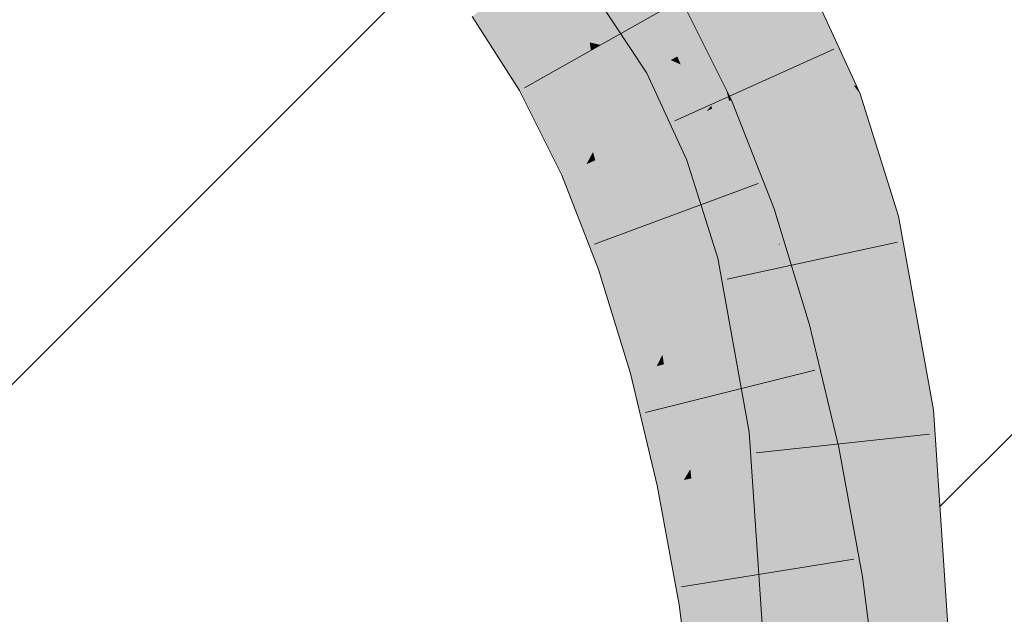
# Model space of a CAD drawing. Extents: x -620 to 3480, y 62 to 1102.
# Tile 132 of 256: x 178.925 to 180.251, y 734.23 to 735.031. Entities that reach past the tile are written whole.
import ezdxf
from ezdxf.lldxf.tags import DXFTag

# ---------------------------------------------------------------- set-up
doc = ezdxf.new("R2010")
doc.units = 0
doc.layers.get('0').update_dxf_attribs({"lineweight": 13})
for name, color, linetype, lineweight, true_color in [('E_Detail_Beschriftung', 7, 'Continuous', 13, 0x009900), ('E_Detail_Wandschraffur', 7, 'Continuous', 5, 0xc0c0c0), ('E_Leerrohr 25-A06G9STU8I', 7, 'Continuous', 9, 0xff8000), ('E_Leerrohr 25-Shading', 7, 'Continuous', 9, 0xff8000)]:
    doc.layers.add(name, color=color, linetype=linetype, lineweight=lineweight, true_color=true_color)
doc.styles.get("Standard").update_dxf_attribs({"font": 'ARIALN.TTF'})
tags = doc.linetypes.add('fein_strichliert', pattern=[4, 1, -2, 1]).pattern_tags.tags
tags[8:9] = [DXFTag(74, 4), DXFTag(75, 0), DXFTag(340, '0'), DXFTag(46, 0.0), DXFTag(50, 0.0), DXFTag(44, 0.0), DXFTag(45, 0.0)]
tags[6:7] = [DXFTag(74, 4), DXFTag(75, 0), DXFTag(340, '0'), DXFTag(46, 0.0), DXFTag(50, 0.0), DXFTag(44, 0.0), DXFTag(45, 0.0)]
tags[4:5] = [DXFTag(74, 4), DXFTag(75, 0), DXFTag(340, '0'), DXFTag(46, 0.0), DXFTag(50, 0.0), DXFTag(44, 0.0), DXFTag(45, 0.0)]

# ---------------------------------------------------------------- blocks, each defined once
blk = doc.blocks.new('Shading-A06G9SG38I', base_point=(178.739, 735.4243))
at = {"layer": 'E_Leerrohr 25-Shading', "color": 31, "true_color": 0xfabd7f}
for points in [[(179.879, 735.0192), (179.9564, 735.062), (179.802, 735.136), (179.8725, 735.1893)], [(179.7068, 735.1608), (179.6354, 735.1088), (179.7838, 735.0403), (179.7068, 734.9969)], [(179.8295, 734.9918), (179.879, 735.0192), (179.7757, 735.1161), (179.802, 735.136)], [(179.7757, 735.1161), (179.7618, 735.1055), (179.8295, 734.9918), (179.8183, 734.9857)], [(179.5846, 735.0244), (179.6354, 735.1088), (179.5741, 735.0643)], [(179.5846, 735.0244), (179.6924, 735.0001), (179.6354, 735.1088), (179.6879, 735.0266)], [(179.8183, 734.9857), (179.7618, 735.1055), (179.8104, 734.9813), (179.7504, 735.097)], [(179.8104, 734.9813), (179.7504, 735.097), (179.8071, 734.9795), (179.7427, 735.0912)], [(179.8016, 734.9764), (179.8017, 734.9764), (179.7315, 735.0826), (179.7913, 735.0011)], [(179.7315, 735.0826), (179.7913, 735.0011), (179.7751, 735.0351), (179.7821, 735.0229)], [(179.5741, 735.0643), (179.5639, 735.0568), (179.5846, 735.0244)], [(179.879, 735.0192), (179.9239, 734.9214), (179.9564, 735.062), (180.0142, 734.9362)], [(179.7838, 735.0403), (179.7068, 734.9969), (179.8499, 734.9077), (179.7691, 734.872)], [(179.6299, 734.9534), (179.6941, 734.9897), (179.5846, 735.0244), (179.6924, 735.0001)], [(179.6924, 735.0001), (179.7068, 734.9969), (179.6879, 735.0266)], [(179.7913, 735.0011), (179.8071, 734.9795), (179.7821, 735.0229)], [(179.879, 735.0192), (179.8295, 734.9918), (179.9239, 734.9214), (179.8409, 734.9587)], [(179.6941, 734.9897), (179.7068, 734.9969), (179.6924, 735.0001)], [(179.714, 734.8849), (179.7391, 734.9322), (179.6941, 734.9897), (179.7068, 734.9969)], [(179.8017, 734.9764), (179.8071, 734.9795), (179.7913, 735.0011)], [(179.6969, 734.8526), (179.714, 734.8849), (179.6645, 734.973), (179.6941, 734.9897)], [(179.815, 734.9704), (179.8104, 734.9813), (179.8105, 734.9725), (179.8071, 734.9795)], [(179.826, 734.9655), (179.8183, 734.9857), (179.815, 734.9704), (179.8104, 734.9813)], [(179.8409, 734.9587), (179.8295, 734.9918), (179.826, 734.9655), (179.8183, 734.9857)], [(179.6299, 734.9534), (179.6882, 734.8362), (179.6645, 734.973), (179.6969, 734.8526)], [(179.8071, 734.9795), (179.8016, 734.9764), (179.8105, 734.9725)], [(179.8576, 734.8545), (179.849, 734.8844), (179.8016, 734.9764)], [(179.8016, 734.9764), (179.849, 734.8844), (179.843, 734.9044), (179.8439, 734.9025)], [(179.8016, 734.9764), (179.843, 734.9044), (179.8105, 734.9725)], [(179.843, 734.9044), (179.815, 734.9704), (179.8105, 734.9725)], [(179.8669, 734.858), (179.826, 734.9655), (179.8633, 734.8567), (179.815, 734.9704)], [(179.8747, 734.861), (179.8409, 734.9587), (179.8669, 734.858), (179.826, 734.9655)], [(179.9239, 734.9214), (179.8409, 734.9587), (179.9305, 734.8823), (179.8747, 734.861)], [(179.7478, 734.8625), (179.7391, 734.9322), (179.7205, 734.8505), (179.714, 734.8849)], [(179.7691, 734.872), (179.7391, 734.9322), (179.7478, 734.8625)], [(179.9239, 734.9214), (179.9402, 734.886), (180.0142, 734.9362), (180.0227, 734.9176)], [(179.9305, 734.8823), (179.9402, 734.886), (179.9239, 734.9214)], [(179.9866, 734.7378), (180.0728, 734.7577), (179.9402, 734.886), (180.0227, 734.9176)], [(179.8499, 734.9077), (179.7691, 734.872), (179.9061, 734.7641), (179.8226, 734.7351)], [(179.849, 734.8844), (179.8633, 734.8567), (179.8439, 734.9025)], [(179.7205, 734.8505), (179.714, 734.8849), (179.7, 734.8414), (179.6969, 734.8526)], [(179.8576, 734.8545), (179.8633, 734.8567), (179.849, 734.8844)], [(179.9305, 734.8823), (179.8747, 734.861), (179.9464, 734.7285), (179.9133, 734.7209)], [(179.9395, 734.8858), (179.9305, 734.8823), (179.9485, 734.729), (179.9439, 734.7527)], [(179.9664, 734.7332), (179.9866, 734.7378), (179.9395, 734.8858), (179.9402, 734.886)], [(179.9395, 734.8858), (179.9485, 734.729), (179.9664, 734.7332)], [(179.747, 734.7237), (179.7626, 734.7586), (179.7205, 734.8505), (179.7478, 734.8625)], [(179.7626, 734.7586), (179.7898, 734.8191), (179.7478, 734.8625), (179.7691, 734.872)], [(179.6969, 734.8526), (179.6882, 734.8362), (179.7, 734.8414)], [(179.7205, 734.8505), (179.7, 734.8414), (179.747, 734.7237), (179.7391, 734.7061)], [(179.8576, 734.8545), (179.8939, 734.761), (179.8633, 734.8567), (179.8914, 734.7769)], [(179.9005, 734.718), (179.8939, 734.761), (179.8576, 734.8545)], [(179.8971, 734.7607), (179.8669, 734.858), (179.8633, 734.8567)], [(179.9133, 734.7209), (179.8747, 734.861), (179.9097, 734.7201), (179.8669, 734.858)], [(179.7, 734.8414), (179.6882, 734.8362), (179.7391, 734.7061)], [(179.7972, 734.7263), (179.7898, 734.8191), (179.7687, 734.7164), (179.7626, 734.7586)], [(179.8226, 734.7351), (179.7898, 734.8191), (179.7972, 734.7263)], [(179.8939, 734.761), (179.9097, 734.7201), (179.8914, 734.7769), (179.8971, 734.7607)], [(179.7687, 734.7164), (179.7626, 734.7586), (179.7499, 734.7098), (179.747, 734.7237)], [(179.9061, 734.7641), (179.8226, 734.7351), (179.9533, 734.6102), (179.868, 734.5871)], [(179.9005, 734.718), (179.9097, 734.7201), (179.8939, 734.761)], [(180.0314, 734.4901), (180.1192, 734.5007), (179.9866, 734.7378), (180.0728, 734.7577)], [(179.9439, 734.7527), (179.9464, 734.7285), (179.9485, 734.729)], [(179.808, 734.6143), (179.8401, 734.6782), (179.7972, 734.7263), (179.8226, 734.7351)], [(179.9485, 734.729), (179.9464, 734.7285), (179.9487, 734.728)], [(179.9675, 734.7233), (179.9664, 734.7332), (179.9487, 734.728), (179.9485, 734.729)], [(179.9866, 734.7378), (179.9664, 734.7332), (179.9903, 734.7177), (179.9675, 734.7233)], [(179.747, 734.7237), (179.7391, 734.7061), (179.7499, 734.7098)], [(179.7687, 734.7164), (179.7499, 734.7098), (179.7904, 734.5793), (179.7827, 734.5639)], [(179.7904, 734.5793), (179.808, 734.6143), (179.7687, 734.7164), (179.7972, 734.7263)], [(179.9005, 734.718), (179.9242, 734.6605), (179.9097, 734.7201)], [(179.9405, 734.5483), (179.9005, 734.718), (179.9436, 734.4799)], [(179.9005, 734.718), (179.9405, 734.5483), (179.9242, 734.6605), (179.9393, 734.5765)], [(179.9242, 734.6605), (179.9133, 734.7209), (179.9097, 734.7201)], [(179.9464, 734.7285), (179.9133, 734.7209), (179.9547, 734.5237)], [(179.9375, 734.6057), (179.9133, 734.7209), (179.9242, 734.6605)], [(179.9807, 734.4839), (179.9487, 734.728), (179.9516, 734.6009), (179.9464, 734.7285)], [(179.9941, 734.4855), (179.9675, 734.7233), (179.9807, 734.4839), (179.9487, 734.728)], [(179.9903, 734.7177), (179.9675, 734.7233), (180.0118, 734.4877), (179.9941, 734.4855)], [(180.0118, 734.4877), (180.0314, 734.4901), (179.9903, 734.7177)], [(179.7499, 734.7098), (179.7391, 734.7061), (179.7827, 734.5639)], [(179.8438, 734.5805), (179.8401, 734.6782), (179.812, 734.5719), (179.808, 734.6143)], [(179.868, 734.5871), (179.8401, 734.6782), (179.8438, 734.5805)], [(179.9381, 734.6029), (179.9375, 734.6057), (179.9393, 734.5765), (179.9242, 734.6605)], [(179.812, 734.5719), (179.808, 734.6143), (179.7924, 734.5666), (179.7904, 734.5793)], [(179.9736, 734.525), (179.9533, 734.6102), (179.8842, 734.519), (179.868, 734.5871)], [(179.9564, 734.481), (179.9547, 734.5237), (179.9393, 734.5765), (179.9381, 734.6029)], [(179.97, 734.4826), (179.9516, 734.6009), (179.9645, 734.4819), (179.954, 734.5395)], [(179.9807, 734.4839), (179.9516, 734.6009), (179.97, 734.4826)], [(179.8473, 734.5121), (179.868, 734.5871), (179.8438, 734.5805)], [(179.868, 734.5871), (179.8473, 734.5121), (179.8812, 734.5139), (179.8498, 734.4617)], [(179.868, 734.5871), (179.8812, 734.5139), (179.8811, 734.5322)], [(179.7904, 734.5793), (179.7827, 734.5639), (179.7924, 734.5666)], [(179.8266, 734.4374), (179.812, 734.5719), (179.8192, 734.4107), (179.7924, 734.5666)], [(179.8438, 734.5805), (179.812, 734.5719), (179.8473, 734.5121), (179.8266, 734.4374)], [(179.9405, 734.5483), (179.9564, 734.481), (179.9393, 734.5765)], [(179.7924, 734.5666), (179.7827, 734.5639), (179.8192, 734.4107)], [(179.9437, 734.4794), (179.9564, 734.481), (179.9436, 734.4799), (179.9405, 734.5483)], [(179.8812, 734.5139), (179.8842, 734.519), (179.8811, 734.5322)], [(179.9645, 734.4819), (179.954, 734.5395), (179.9635, 734.4818), (179.9547, 734.5237)], [(179.8906, 734.4257), (179.8842, 734.519), (179.8817, 734.4238), (179.8812, 734.5139)], [(179.9922, 734.447), (179.9736, 734.525), (179.9057, 734.4289), (179.8842, 734.519)], [(179.9057, 734.4289), (179.8842, 734.519), (179.8906, 734.4257)], [(179.9547, 734.5237), (179.9564, 734.481), (179.9635, 734.4818)], [(179.8498, 734.4617), (179.8473, 734.5121), (179.828, 734.4252), (179.8266, 734.4374)], [(179.8817, 734.4238), (179.8812, 734.5139), (179.8521, 734.4176), (179.8498, 734.4617)], [(180.0499, 734.2157), (180.1382, 734.215), (180.0314, 734.4901), (180.1192, 734.5007)], [(179.9437, 734.4794), (179.954, 734.3262), (179.9564, 734.481)], [(179.9739, 734.4067), (179.9645, 734.4819), (179.954, 734.3262), (179.9564, 734.481)], [(179.98, 734.3812), (179.97, 734.4826), (179.9777, 734.3763), (179.9645, 734.4819)], [(179.9873, 734.3965), (179.9807, 734.4839), (179.98, 734.3812), (179.97, 734.4826)], [(179.9978, 734.4189), (179.9941, 734.4855), (179.9873, 734.3965), (179.9807, 734.4839)], [(180.0118, 734.4877), (179.9941, 734.4855), (180.0131, 734.4514), (179.9978, 734.4189)], [(180.0131, 734.4514), (180.0314, 734.4901), (180.0118, 734.4877)], [(180.0314, 734.4901), (180.0131, 734.4514), (180.0499, 734.2157), (180.0219, 734.2159)], [(179.8521, 734.4176), (179.8498, 734.4617), (179.8293, 734.4128), (179.828, 734.4252)], [(180.0219, 734.2159), (180.0131, 734.4514), (180.0091, 734.2161), (179.9978, 734.4189)], [(179.8266, 734.4374), (179.8192, 734.4107), (179.828, 734.4252)], [(179.9922, 734.447), (179.9057, 734.4289), (180.0238, 734.2747), (179.9364, 734.2614)], [(179.828, 734.4252), (179.8192, 734.4107), (179.8293, 734.4128)], [(179.8844, 734.2535), (179.8817, 734.4238), (179.8624, 734.2501), (179.8521, 734.4176)], [(179.8977, 734.2555), (179.8906, 734.4257), (179.8844, 734.2535), (179.8817, 734.4238)], [(179.8977, 734.2555), (179.9057, 734.4289), (179.8906, 734.4257)], [(179.8977, 734.2555), (179.9171, 734.2584), (179.9057, 734.4289), (179.9198, 734.3524)], [(179.8293, 734.4128), (179.8192, 734.4107), (179.849, 734.248)], [(179.8624, 734.2501), (179.8521, 734.4176), (179.849, 734.248), (179.8293, 734.4128)], [(180.0091, 734.2161), (179.9978, 734.4189), (180.0008, 734.2161), (179.9873, 734.3965)], [(179.9739, 734.4067), (179.954, 734.3262), (179.971, 734.3621)], [(179.9777, 734.3763), (179.9739, 734.4067), (179.971, 734.3621)], [(180.0008, 734.2161), (179.9873, 734.3965), (179.9963, 734.2162), (179.98, 734.3812)], [(179.9665, 734.2937), (179.9963, 734.2162), (179.9777, 734.3763), (179.991, 734.2698)], [(179.9665, 734.2937), (179.9777, 734.3763), (179.971, 734.3621)], [(179.991, 734.2698), (179.98, 734.3812), (179.9777, 734.3763)], [(179.954, 734.3262), (179.9665, 734.2937), (179.971, 734.3621)], [(179.9171, 734.2584), (179.9364, 734.2614), (179.9198, 734.3524)], [(179.9615, 734.2165), (179.9665, 734.2937), (179.954, 734.3262)], [(179.9615, 734.2165), (179.9963, 734.2162), (179.9665, 734.2937)], [(180.0238, 734.2747), (179.9364, 734.2614), (180.0552, 734.0345), (179.9673, 734.0252)], [(179.8906, 734.0171), (179.8844, 734.2535), (179.8794, 734.0159), (179.8624, 734.2501)], [(179.9014, 734.0182), (179.8977, 734.2555), (179.8906, 734.0171), (179.8844, 734.2535)], [(179.9014, 734.0182), (179.9129, 734.0195), (179.8977, 734.2555), (179.9171, 734.2584)], [(179.9129, 734.0195), (179.9673, 734.0252), (179.9171, 734.2584), (179.9364, 734.2614)], [(179.8624, 734.2501), (179.849, 734.248), (179.8794, 734.0159)]]:
    blk.add_solid(points, dxfattribs=at)
at = {"layer": 'E_Leerrohr 25-Shading', "color": 43, "true_color": 0xd7ab7f}
for points in [[(179.7729, 734.9605), (179.8016, 734.9764), (179.7141, 735.0695), (179.7315, 735.0826)], [(180.0515, 734.9423), (179.9884, 735.0797), (180.0306, 734.965), (179.9758, 735.0727)], [(179.7023, 735.0605), (179.7696, 734.9587), (179.7141, 735.0695), (179.7729, 734.9605)], [(179.9758, 735.0727), (179.9564, 735.062), (180.0306, 734.965)], [(180.0142, 734.9362), (180.0429, 734.9409), (179.9564, 735.062), (180.0306, 734.965)], [(179.5846, 735.0244), (179.5639, 735.0568), (179.598, 734.9354), (179.5343, 735.0353)], [(179.8254, 734.9569), (179.8095, 735.0549), (179.7903, 735.044)], [(179.8561, 734.9147), (179.876, 734.9374), (179.8095, 735.0549), (179.8157, 735.0583)], [(179.8254, 734.9569), (179.8499, 734.9077), (179.8095, 735.0549), (179.8561, 734.9147)], [(179.7838, 735.0403), (179.8254, 734.9569), (179.7903, 735.044)], [(179.6235, 734.9498), (179.5846, 735.0244), (179.6066, 734.9403), (179.5846, 735.0243)], [(179.6271, 734.9519), (179.6299, 734.9534), (179.5919, 735.0103), (179.5846, 735.0244)], [(179.5846, 735.0243), (179.598, 734.9354), (179.6066, 734.9403)], [(179.6235, 734.9498), (179.6271, 734.9519), (179.5919, 735.0103)], [(179.7919, 734.91), (179.8016, 734.9764), (179.7729, 734.9605)], [(179.7919, 734.91), (179.8234, 734.8414), (179.8016, 734.9764), (179.8576, 734.8545)], [(179.7696, 734.9587), (179.7919, 734.91), (179.7729, 734.9605)], [(180.0429, 734.9409), (180.0484, 734.9418), (180.0306, 734.965)], [(180.0515, 734.9423), (180.0306, 734.965), (180.0484, 734.9418)], [(179.6727, 734.8294), (179.6235, 734.9498), (179.6145, 734.9023), (179.6066, 734.9403)], [(179.6727, 734.8294), (179.6798, 734.8325), (179.6235, 734.9498), (179.6271, 734.9519)], [(179.6271, 734.9519), (179.6798, 734.8325), (179.6299, 734.9534), (179.6856, 734.8351)], [(179.6856, 734.8351), (179.6882, 734.8362), (179.6299, 734.9534)], [(180.0569, 734.9307), (180.0484, 734.9418), (180.0247, 734.9184), (180.0142, 734.9362)], [(180.0484, 734.9418), (180.0569, 734.9307), (180.0515, 734.9423)], [(179.6066, 734.9403), (179.598, 734.9354), (179.6145, 734.9023)], [(179.8804, 734.9212), (179.876, 734.9374), (179.8573, 734.911), (179.8561, 734.9147)], [(179.8834, 734.9225), (179.876, 734.9374), (179.8804, 734.9212)], [(180.0142, 734.9362), (180.0227, 734.9176), (180.0247, 734.9184)], [(180.0879, 734.7612), (180.1084, 734.7659), (180.0247, 734.9184), (180.0569, 734.9307)], [(179.8561, 734.9147), (179.8499, 734.9077), (179.8573, 734.911)], [(179.9149, 734.7671), (179.8804, 734.9212), (179.8801, 734.8305), (179.8573, 734.911)], [(179.9407, 734.7761), (179.8834, 734.9225), (179.9149, 734.7671), (179.8804, 734.9212)], [(180.0247, 734.9184), (180.0227, 734.9176), (180.0808, 734.7595), (180.0264, 734.9059)], [(180.0247, 734.9184), (180.0808, 734.7595), (180.0879, 734.7612)], [(179.6727, 734.8294), (179.6145, 734.9023), (179.6548, 734.8214)], [(179.8573, 734.911), (179.8499, 734.9077), (179.8801, 734.8305)], [(180.0264, 734.9059), (180.0728, 734.7577), (180.0808, 734.7595)], [(179.8648, 734.7097), (179.9005, 734.718), (179.8234, 734.8414), (179.8576, 734.8545)], [(179.6798, 734.8325), (179.7219, 734.7001), (179.6856, 734.8351), (179.7311, 734.7033)], [(179.6856, 734.8351), (179.7311, 734.7033), (179.6882, 734.8362), (179.7367, 734.7053)], [(179.7367, 734.7053), (179.7391, 734.7061), (179.6882, 734.8362)], [(179.6727, 734.8294), (179.6548, 734.8214), (179.7151, 734.6978), (179.7045, 734.6941)], [(179.7151, 734.6978), (179.7219, 734.7001), (179.6727, 734.8294), (179.6798, 734.8325)], [(179.9149, 734.7671), (179.8801, 734.8305), (179.9061, 734.7641)], [(179.9533, 734.6102), (179.9477, 734.7532), (179.9149, 734.7671), (179.9407, 734.7761)], [(179.9149, 734.7671), (179.9061, 734.7641), (179.9295, 734.6879)], [(179.9533, 734.6102), (179.9149, 734.7671), (179.9295, 734.6879)], [(180.1271, 734.5016), (180.1074, 734.6323), (180.0728, 734.7577), (180.0808, 734.7595)], [(180.1271, 734.5016), (180.0728, 734.7577), (180.0786, 734.7253)], [(180.1074, 734.6323), (180.0879, 734.7612), (180.0808, 734.7595)], [(180.1493, 734.5043), (180.1555, 734.5051), (180.0879, 734.7612), (180.1084, 734.7659)], [(180.1345, 734.5026), (180.0879, 734.7612), (180.1074, 734.6323)], [(180.1345, 734.5026), (180.1401, 734.5032), (180.0879, 734.7612), (180.0902, 734.7515)], [(179.9886, 734.6198), (179.9477, 734.7532), (179.9656, 734.6136)], [(179.9477, 734.7532), (179.9533, 734.6102), (179.9656, 734.6136)], [(180.0902, 734.7515), (180.1401, 734.5032), (180.1255, 734.6036), (180.1446, 734.5038)], [(179.9073, 734.475), (179.9437, 734.4794), (179.8648, 734.7097), (179.9005, 734.718)], [(180.0786, 734.7253), (180.1192, 734.5007), (180.1271, 734.5016)], [(179.7219, 734.7001), (179.754, 734.5562), (179.7311, 734.7033), (179.7667, 734.5596)], [(179.7667, 734.5596), (179.7827, 734.5639), (179.7311, 734.7033), (179.7391, 734.7061)], [(179.7151, 734.6978), (179.7045, 734.6941), (179.7509, 734.5553), (179.7474, 734.5543)], [(179.7509, 734.5553), (179.754, 734.5562), (179.7151, 734.6978), (179.7219, 734.7001)], [(180.1074, 734.6323), (180.1271, 734.5016), (180.1345, 734.5026)], [(179.9533, 734.6102), (179.9736, 734.525), (179.9656, 734.6136), (179.9741, 734.525)], [(179.9741, 734.525), (180.0107, 734.5275), (179.9656, 734.6136), (179.9886, 734.6198)], [(180.1255, 734.6036), (180.1446, 734.5038), (180.1391, 734.5471), (180.1468, 734.504)], [(179.7676, 734.4696), (179.8192, 734.4107), (179.754, 734.5562), (179.7827, 734.5639)], [(179.7509, 734.5553), (179.7474, 734.5543), (179.7676, 734.4696)], [(179.754, 734.5562), (179.7509, 734.5553), (179.7637, 734.4893)], [(179.7676, 734.4696), (179.754, 734.5562), (179.7637, 734.4893)], [(180.1391, 734.5471), (180.1468, 734.504), (180.1416, 734.5363), (180.1471, 734.5041)], [(180.1471, 734.5041), (180.1493, 734.5043), (180.1416, 734.5363)], [(180.0107, 734.5275), (179.9736, 734.525), (180.0126, 734.5195), (180.0152, 734.4712)], [(179.9975, 734.4482), (180.0163, 734.4521), (179.9736, 734.525), (180.0152, 734.4712)], [(179.9736, 734.525), (179.9922, 734.447), (179.9975, 734.4482)], [(180.0152, 734.4712), (180.0281, 734.4546), (180.0126, 734.5195)], [(180.1401, 734.5032), (180.1468, 734.3981), (180.1446, 734.5038), (180.1511, 734.3821)], [(180.1446, 734.5038), (180.1511, 734.3821), (180.1468, 734.504), (180.1522, 734.3781)], [(180.1522, 734.3781), (180.1678, 734.3201), (180.1468, 734.504), (180.1493, 734.5043)], [(180.1493, 734.5043), (180.1606, 734.3914), (180.1555, 734.5051), (180.1631, 734.3914)], [(180.1271, 734.5016), (180.1192, 734.5007), (180.1306, 734.4584)], [(180.1306, 734.4584), (180.1192, 734.5007), (180.1498, 734.2148), (180.1382, 734.215)], [(180.1345, 734.5026), (180.1271, 734.5016), (180.1402, 734.4224), (180.1306, 734.4584)], [(180.1402, 734.4224), (180.1468, 734.3981), (180.1345, 734.5026), (180.1401, 734.5032)], [(179.9073, 734.475), (179.954, 734.3262), (179.9437, 734.4794)], [(179.8192, 734.4107), (179.7676, 734.4696), (179.7834, 734.4032)], [(179.954, 734.3262), (179.9073, 734.475), (179.9524, 734.2166), (179.9249, 734.2168)], [(180.0163, 734.4521), (180.0281, 734.4546), (180.0152, 734.4712)], [(180.039, 734.277), (180.0281, 734.4546), (179.9975, 734.4482)], [(180.039, 734.277), (180.0433, 734.2776), (180.0281, 734.4546), (180.0421, 734.3779)], [(180.1402, 734.4224), (180.1306, 734.4584), (180.1551, 734.2148), (180.1498, 734.2148)], [(180.0189, 734.3599), (179.9975, 734.4482), (180.0208, 734.291), (179.9922, 734.447)], [(179.8192, 734.4107), (179.7834, 734.4032), (179.849, 734.248), (179.8129, 734.2426)], [(180.1551, 734.2148), (180.1584, 734.2148), (180.1402, 734.4224), (180.1468, 734.3981)], [(180.1468, 734.3981), (180.1584, 734.2148), (180.1511, 734.3821), (180.1601, 734.2148)], [(180.1606, 734.3914), (180.1678, 734.3201), (180.1631, 734.3914)], [(180.0433, 734.2776), (180.06, 734.2802), (180.0421, 734.3779)], [(180.1511, 734.3821), (180.1558, 734.2953), (180.1522, 734.3781)], [(180.1558, 734.2953), (180.1678, 734.3201), (180.1522, 734.3781)], [(180.039, 734.277), (180.0189, 734.3599), (180.0238, 734.2747), (180.0208, 734.291)], [(179.954, 734.3262), (179.9524, 734.2166), (179.9588, 734.2165)], [(179.9588, 734.2165), (179.9615, 734.2165), (179.954, 734.3262)], [(180.1558, 734.2953), (180.1601, 734.2148), (180.1678, 734.3201), (180.1749, 734.2147)], [(180.0916, 734.0384), (180.06, 734.2802), (180.0817, 734.0373), (180.039, 734.277)], [(180.043, 734.2545), (180.039, 734.277), (180.0414, 734.1399), (180.0238, 734.2747)], [(180.0817, 734.0373), (180.043, 734.2545), (180.0552, 734.0345), (180.0414, 734.1399)], [(179.849, 734.248), (179.8129, 734.2426), (179.8794, 734.0159), (179.843, 734.0121)]]:
    blk.add_solid(points, dxfattribs=at)
blk = doc.blocks.new('Referenz-A06G9SU08I')
at = {"layer": 'E_Detail_Wandschraffur', "linetype": 'fein_strichliert', "ltscale": 0.13}
blk.add_line((178.3832, 734.0082), (179.4764, 735.1014), dxfattribs=at)
at = {"layer": 'E_Detail_Wandschraffur', "linetype": 'ByBlock', "ltscale": 0.13}
blk.add_line((180.1642, 734.3749), (180.6482, 734.859), dxfattribs=at)
at = {"layer": 'E_Leerrohr 25-A06G9STU8I', "linetype": 'Continuous', "ltscale": 0.13}
for p, q in [((180.0569, 734.9307), (179.9884, 735.0797)), ((179.7696, 734.9587), (179.7023, 735.0606)), ((179.6045, 734.9391), (179.8092, 735.0546)), ((179.8157, 735.0583), (179.8834, 734.9226)), ((179.5343, 735.0353), (179.598, 734.9354)), ((180.0211, 734.9912), (179.807, 734.8944)), ((179.8234, 734.8414), (179.7696, 734.9587)), ((179.598, 734.9354), (179.6548, 734.8214)), ((180.1084, 734.7659), (180.0569, 734.9307)), ((179.8834, 734.9226), (179.9407, 734.7761)), ((179.8648, 734.7097), (179.8234, 734.8414)), ((179.6548, 734.8214), (179.7045, 734.6941)), ((179.6991, 734.7283), (179.9195, 734.8099)), ((179.9407, 734.7761), (179.9886, 734.6198)), ((180.1555, 734.5051), (180.1084, 734.7659)), ((180.1072, 734.731), (179.8775, 734.6813)), ((179.9073, 734.475), (179.8648, 734.7097)), ((179.7045, 734.6941), (179.7474, 734.5543)), ((179.9886, 734.6198), (180.0281, 734.4546)), ((179.7676, 734.5016), (179.9956, 734.5584)), ((179.7474, 734.5543), (179.7834, 734.4032)), ((180.1748, 734.2146), (180.1555, 734.5051)), ((179.9249, 734.2168), (179.9073, 734.475)), ((180.1503, 734.4722), (179.9166, 734.4472)), ((180.0281, 734.4546), (180.06, 734.2802)), ((179.7834, 734.4032), (179.8129, 734.2426)), ((179.816, 734.2666), (180.0481, 734.3039)), ((180.06, 734.2802), (180.0916, 734.0384)), ((179.8129, 734.2426), (179.843, 734.0121))]:
    blk.add_line(p, q, dxfattribs=at)
at = {"layer": 'E_Detail_Beschriftung', "linetype": 'Continuous', "ltscale": 0.13, "insert": (172.4546, 734.9487), "char_height": 1.4, "attachment_point": 1}
blk.add_mtext('{\\fArial Narrow;Endtülle}', dxfattribs=at)

msp = doc.modelspace()

# ---------------------------------------------------------------- block references
at = {"color": 8, "lineweight": 25, "ltscale": 0.25, "true_color": 0x808080}
msp.add_blockref('Referenz-A06G9SU08I', (0, 0), dxfattribs=at)
msp.add_blockref('Shading-A06G9SG38I', (178.739, 735.4243))

doc.saveas('drawing.dxf')
